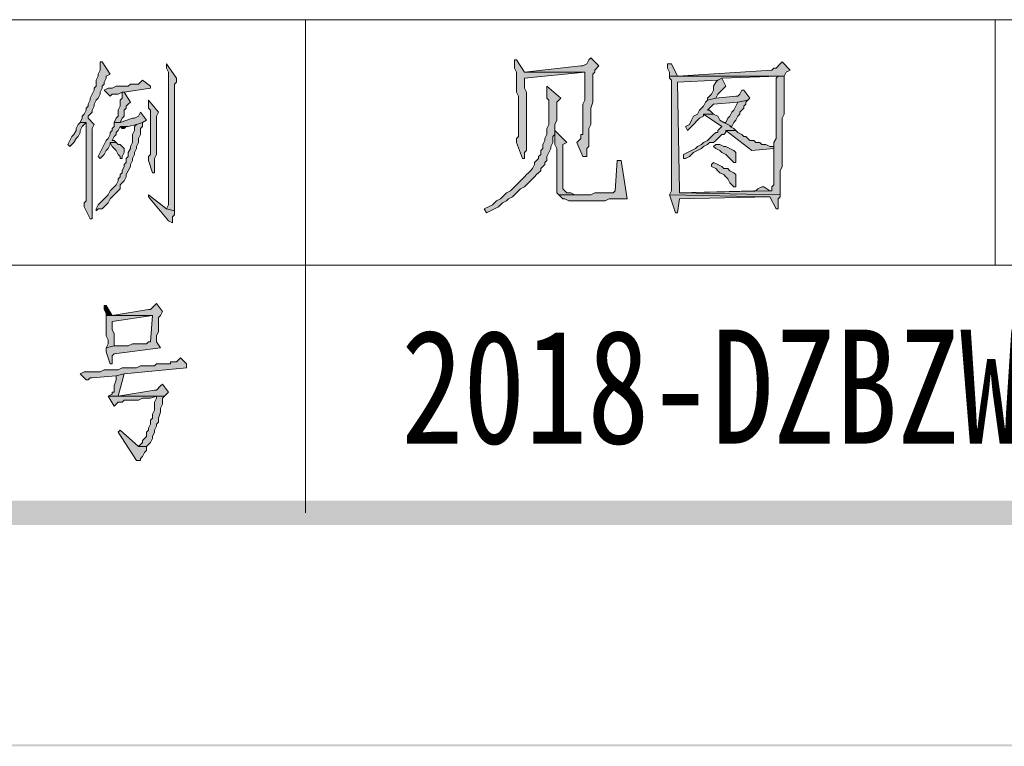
# Model space of a CAD drawing. Extents: x 566443 to 590371, y 3845226 to 3876576.
# Tile 87 of 221: x 586713 to 586734, y 3853850 to 3853865. Entities that reach past the tile are written whole.
import ezdxf

# ---------------------------------------------------------------- set-up
doc = ezdxf.new("R2010")
doc.units = 0
doc.layers.get('0').update_dxf_attribs({"linetype": 'CONTINUOUS', "lineweight": 13})
doc.layers.add('C00-00-00', color=7, linetype='CONTINUOUS')
doc.styles.add('图框', font='simfang.ttf', dxfattribs={"width": 0.8})

msp = doc.modelspace()

# ---------------------------------------------------------------- hatches: boundary and pattern name
at = {"layer": 'C00-00-00'}
h = msp.add_hatch(color=256, dxfattribs=at)
h.dxf.hatch_style = 2
h.paths.add_polyline_path([(586714.857, 3853863.986), (586714.857, 3853863.817), (586714.814, 3853863.732), (586714.814, 3853863.69), (586714.772, 3853863.605), (586714.772, 3853863.478), (586714.73, 3853863.436), (586714.73, 3853863.394), (586714.687, 3853863.309), (586714.645, 3853863.224), (586714.645, 3853863.182), (586714.603, 3853863.097), (586714.603, 3853863.055), (586714.56, 3853863.013), (586714.56, 3853862.97), (586714.518, 3853862.886), (586714.476, 3853862.843), (586714.476, 3853862.801), (586714.433, 3853862.716), (586714.56, 3853862.716), (586714.56, 3853862.674), (586714.56, 3853862.632), (586714.56, 3853862.547), (586714.56, 3853861.065), (586714.518, 3853861.023), (586714.518, 3853860.938), (586714.645, 3853860.684), (586714.687, 3853860.684), (586714.687, 3853860.769), (586714.687, 3853862.589), (586714.73, 3853862.674), (586714.603, 3853862.801), (586714.603, 3853862.843), (586714.645, 3853862.886), (586714.687, 3853862.928), (586714.687, 3853862.97), (586714.73, 3853863.055), (586714.73, 3853863.097), (586714.772, 3853863.182), (586714.814, 3853863.224), (586714.857, 3853863.309), (586714.857, 3853863.351), (586714.899, 3853863.436), (586714.899, 3853863.478), (586714.941, 3853863.521), (586714.941, 3853863.563), (586714.984, 3853863.648), (586714.984, 3853863.69), (586715.068, 3853863.732), (586714.899, 3853863.986)])
h = msp.add_hatch(color=256, dxfattribs=at)
h.dxf.hatch_style = 2
h.paths.add_polyline_path([(586723.62, 3853864.029), (586723.577, 3853864.029), (586723.577, 3853863.944), (586723.577, 3853863.859), (586723.62, 3853863.775), (586723.62, 3853863.351), (586723.662, 3853863.267), (586723.662, 3853862.42), (586723.62, 3853862.378), (586723.62, 3853862.293), (586723.747, 3853861.954), (586723.789, 3853861.954), (586723.789, 3853861.997), (586723.789, 3853862.081), (586723.831, 3853862.124), (586723.831, 3853863.351), (586723.789, 3853863.436), (586723.789, 3853863.648), (586725.059, 3853863.775), (586723.789, 3853863.775)])
h = msp.add_hatch(color=256, dxfattribs=at)
h.dxf.hatch_style = 2
h.paths.add_polyline_path([(586725.186, 3853864.071), (586725.144, 3853864.029), (586725.101, 3853863.944), (586725.017, 3853863.902), (586724.974, 3853863.902), (586723.789, 3853863.775), (586725.059, 3853863.775), (586725.059, 3853863.69), (586725.059, 3853863.182), (586725.017, 3853863.097), (586725.017, 3853862.462), (586724.974, 3853862.462), (586724.974, 3853862.42), (586724.974, 3853862.378), (586724.89, 3853862.293), (586725.017, 3853861.997), (586725.101, 3853861.997), (586725.101, 3853862.039), (586725.101, 3853862.166), (586725.144, 3853862.208), (586725.144, 3853862.589), (586725.186, 3853862.674), (586725.186, 3853863.013), (586725.228, 3853863.14), (586725.228, 3853863.732), (586725.271, 3853863.775), (586725.271, 3853863.817), (586725.355, 3853863.902)])
h = msp.add_hatch(color=256, dxfattribs=at)
h.dxf.hatch_style = 2
h.paths.add_polyline_path([(586729.208, 3853863.986), (586729.165, 3853863.944), (586729.081, 3853863.859), (586729.038, 3853863.859), (586728.996, 3853863.817), (586727.006, 3853863.69), (586729.25, 3853863.69), (586729.292, 3853863.775), (586729.377, 3853863.817)])
h = msp.add_hatch(color=256, dxfattribs=at)
h.dxf.hatch_style = 2
h.paths.add_polyline_path([(586716.254, 3853863.944), (586716.254, 3853863.859), (586716.296, 3853863.775), (586716.296, 3853860.981), (586716.254, 3853860.896), (586716.423, 3853860.854), (586716.423, 3853862.208), (586716.423, 3853862.293), (586716.423, 3853863.521), (586716.465, 3853863.563), (586716.465, 3853863.648)])
h = msp.add_hatch(color=256, dxfattribs=at)
h.dxf.hatch_style = 2
h.paths.add_polyline_path([(586726.879, 3853863.944), (586726.795, 3853863.944), (586726.795, 3853863.859), (586726.837, 3853863.775), (586726.837, 3853863.69), (586729.123, 3853863.69), (586729.081, 3853863.648), (586729.081, 3853862.378), (586729.038, 3853862.293), (586729.038, 3853861.827), (586729.038, 3853861.743), (586729.038, 3853861.404), (586728.996, 3853861.362), (586728.996, 3853861.277), (586728.954, 3853861.277), (586727.049, 3853861.235), (586729.165, 3853861.192), (586729.165, 3853861.7), (586729.208, 3853861.785), (586729.208, 3853862.801), (586729.25, 3853862.886), (586729.25, 3853863.69), (586727.006, 3853863.69)])
h = msp.add_hatch(color=256, dxfattribs=at)
h.dxf.hatch_style = 2
h.paths.add_polyline_path([(586715.746, 3853863.605), (586715.703, 3853863.563), (586715.661, 3853863.521), (586715.492, 3853863.521), (586715.449, 3853863.478), (586715.195, 3853863.478), (586715.111, 3853863.436), (586715.026, 3853863.436), (586714.941, 3853863.394), (586715.068, 3853863.267), (586715.111, 3853863.309), (586715.238, 3853863.309), (586715.322, 3853863.351), (586715.365, 3853863.351), (586715.915, 3853863.436), (586715.915, 3853863.478)])
h = msp.add_hatch(color=256, dxfattribs=at)
h.dxf.hatch_style = 2
h.paths.add_polyline_path([(586726.837, 3853863.69), (586726.837, 3853863.648), (586726.879, 3853863.605), (586726.879, 3853861.827), (586726.879, 3853861.743), (586726.879, 3853861.277), (586726.837, 3853861.192), (586728.954, 3853861.15), (586729.081, 3853860.896), (586729.123, 3853860.896), (586729.123, 3853860.938), (586729.123, 3853861.108), (586729.165, 3853861.15), (586729.165, 3853861.192), (586727.049, 3853861.235), (586727.049, 3853861.277), (586727.006, 3853863.563), (586727.853, 3853863.605), (586727.938, 3853863.648), (586729.123, 3853863.69)])
h = msp.add_hatch(color=256, dxfattribs=at)
h.dxf.hatch_style = 2
h.paths.add_polyline_path([(586727.938, 3853863.648), (586727.853, 3853863.605), (586727.811, 3853863.563), (586727.768, 3853863.478), (586727.768, 3853863.394), (586727.726, 3853863.309), (586727.684, 3853863.267), (586727.641, 3853863.224), (586727.641, 3853863.182), (586727.811, 3853863.224), (586727.853, 3853863.309), (586727.895, 3853863.351), (586727.938, 3853863.394), (586727.98, 3853863.436), (586728.022, 3853863.478)])
h = msp.add_hatch(color=256, dxfattribs=at)
h.dxf.hatch_style = 2
h.paths.add_polyline_path([(586724.255, 3853863.478), (586724.255, 3853863.224), (586724.297, 3853863.182), (586724.297, 3853862.674), (586724.255, 3853862.589), (586724.255, 3853862.462), (586724.212, 3853862.378), (586724.212, 3853862.335), (586724.17, 3853862.251), (586724.17, 3853862.166), (586724.128, 3853862.124), (586724.128, 3853862.039), (586724.085, 3853861.997), (586724.085, 3853861.954), (586724.043, 3853861.912), (586724.001, 3853861.87), (586724.001, 3853861.827), (586723.958, 3853861.743), (586723.916, 3853861.7), (586723.874, 3853861.658), (586723.831, 3853861.616), (586723.789, 3853861.573), (586723.747, 3853861.531), (586723.704, 3853861.489), (586723.662, 3853861.446), (586723.577, 3853861.362), (586723.535, 3853861.319), (586723.493, 3853861.277), (586723.408, 3853861.235), (586723.323, 3853861.15), (586723.281, 3853861.108), (586723.196, 3853861.065), (586723.112, 3853860.981), (586723.027, 3853860.938), (586722.942, 3853860.896), (586722.985, 3853860.811), (586723.069, 3853860.854), (586723.154, 3853860.896), (586723.239, 3853860.938), (586723.323, 3853861.023), (586723.408, 3853861.065), (586723.45, 3853861.108), (586723.535, 3853861.15), (586723.577, 3853861.192), (586723.662, 3853861.277), (586723.704, 3853861.319), (586723.789, 3853861.362), (586723.831, 3853861.404), (586723.874, 3853861.446), (586723.916, 3853861.489), (586723.958, 3853861.531), (586724.001, 3853861.573), (586724.043, 3853861.616), (586724.085, 3853861.658), (586724.128, 3853861.7), (586724.128, 3853861.743), (586724.17, 3853861.785), (586724.212, 3853861.827), (586724.212, 3853861.87), (586724.255, 3853861.912), (586724.255, 3853861.997), (586724.297, 3853862.081), (586724.339, 3853862.166), (586724.339, 3853862.208), (586724.382, 3853862.293), (586724.382, 3853862.42), (586724.424, 3853862.462), (586724.424, 3853862.674), (586724.466, 3853862.759), (586724.466, 3853863.14), (586724.509, 3853863.182), (586724.551, 3853863.224)])
h = msp.add_hatch(color=256, dxfattribs=at)
h.dxf.hatch_style = 2
h.paths.add_polyline_path([(586728.403, 3853863.394), (586728.361, 3853863.394), (586728.319, 3853863.309), (586728.276, 3853863.267), (586728.234, 3853863.267), (586727.811, 3853863.224), (586727.641, 3853863.182), (586727.599, 3853863.14), (586727.557, 3853863.055), (586727.514, 3853863.013), (586727.472, 3853862.97), (586727.43, 3853862.886), (586727.345, 3853862.843), (586727.303, 3853862.759), (586727.26, 3853862.674), (586727.176, 3853862.632), (586727.218, 3853862.547), (586727.303, 3853862.632), (586727.345, 3853862.674), (586727.43, 3853862.759), (586727.472, 3853862.801), (586727.557, 3853862.843), (586727.557, 3853862.886), (586727.768, 3853862.886), (586727.684, 3853862.97), (586727.641, 3853862.97), (586727.684, 3853863.013), (586727.726, 3853863.055), (586727.768, 3853863.097), (586728.276, 3853863.14), (586728.488, 3853863.182), (586728.53, 3853863.224)])
h = msp.add_hatch(color=256, dxfattribs=at)
h.dxf.hatch_style = 2
h.paths.add_polyline_path([(586715.365, 3853863.351), (586715.322, 3853863.351), (586715.322, 3853863.309), (586715.322, 3853863.224), (586715.28, 3853863.182), (586715.28, 3853863.055), (586715.238, 3853862.97), (586715.238, 3853862.843), (586715.195, 3853862.801), (586715.153, 3853862.716), (586715.28, 3853862.716), (586715.322, 3853862.801), (586715.365, 3853862.843), (586715.365, 3853862.97), (586715.407, 3853863.013), (586715.407, 3853863.055), (586715.449, 3853863.097), (586715.492, 3853863.14)])
h = msp.add_hatch(color=256, dxfattribs=at)
h.dxf.hatch_style = 2
h.paths.add_polyline_path([(586715.873, 3853863.182), (586715.873, 3853863.013), (586715.915, 3853862.97), (586715.915, 3853862.039), (586715.873, 3853861.997), (586715.873, 3853861.912), (586715.957, 3853861.658), (586716, 3853861.658), (586716, 3853861.743), (586716, 3853861.827), (586716, 3853861.954), (586716.042, 3853862.039), (586716.042, 3853862.843), (586716.084, 3853862.928)])
h = msp.add_hatch(color=256, dxfattribs=at)
h.dxf.hatch_style = 2
h.paths.add_polyline_path([(586728.488, 3853863.182), (586728.276, 3853863.14), (586728.234, 3853863.055), (586728.192, 3853862.97), (586728.149, 3853862.928), (586728.107, 3853862.843), (586728.065, 3853862.801), (586728.022, 3853862.716), (586727.98, 3853862.716), (586728.149, 3853862.632), (586728.192, 3853862.716), (586728.234, 3853862.759), (586728.276, 3853862.843), (586728.319, 3853862.886), (586728.319, 3853862.928), (586728.403, 3853863.013), (586728.403, 3853863.055), (586728.446, 3853863.097), (586728.446, 3853863.14)])
h = msp.add_hatch(color=256, dxfattribs=at)
h.dxf.hatch_style = 2
h.paths.add_polyline_path([(586715.703, 3853862.928), (586715.661, 3853862.843), (586715.576, 3853862.801), (586715.534, 3853862.801), (586715.28, 3853862.716), (586715.153, 3853862.716), (586715.153, 3853862.674), (586715.153, 3853862.632), (586715.111, 3853862.589), (586715.111, 3853862.547), (586715.068, 3853862.505), (586715.068, 3853862.462), (586715.026, 3853862.378), (586714.984, 3853862.335), (586714.941, 3853862.251), (586714.899, 3853862.166), (586714.857, 3853862.081), (586714.814, 3853861.997), (586714.857, 3853861.954), (586714.899, 3853861.997), (586714.941, 3853862.039), (586714.984, 3853862.124), (586715.026, 3853862.166), (586715.068, 3853862.251), (586715.068, 3853862.293), (586715.195, 3853862.293), (586715.153, 3853862.335), (586715.111, 3853862.335), (586715.153, 3853862.42), (586715.195, 3853862.462), (586715.195, 3853862.505), (586715.238, 3853862.547), (586715.28, 3853862.632), (586715.449, 3853862.632), (586715.619, 3853862.674), (586715.746, 3853862.716), (586715.83, 3853862.759)])
h = msp.add_hatch(color=256, dxfattribs=at)
h.dxf.hatch_style = 2
h.paths.add_polyline_path([(586727.768, 3853862.886), (586727.557, 3853862.886), (586727.938, 3853862.632), (586727.895, 3853862.589), (586727.853, 3853862.547), (586727.853, 3853862.505), (586727.811, 3853862.505), (586727.768, 3853862.462), (586727.726, 3853862.42), (586727.684, 3853862.378), (586727.641, 3853862.335), (586727.557, 3853862.293), (586727.514, 3853862.251), (586727.43, 3853862.208), (586727.387, 3853862.166), (586727.303, 3853862.124), (586727.218, 3853862.081), (586727.133, 3853862.039), (586727.133, 3853861.954), (586727.176, 3853861.954), (586727.26, 3853861.997), (586727.345, 3853862.081), (586727.43, 3853862.124), (586727.514, 3853862.166), (586727.557, 3853862.208), (586727.641, 3853862.251), (586727.684, 3853862.293), (586727.768, 3853862.293), (586727.811, 3853862.335), (586727.853, 3853862.378), (586727.895, 3853862.42), (586727.938, 3853862.462), (586727.98, 3853862.462), (586728.022, 3853862.505), (586728.022, 3853862.547), (586728.234, 3853862.547), (586728.192, 3853862.589), (586728.107, 3853862.632), (586728.149, 3853862.632), (586727.98, 3853862.716), (586727.895, 3853862.759), (586727.853, 3853862.843)])
h = msp.add_hatch(color=256, dxfattribs=at)
h.dxf.hatch_style = 2
h.paths.add_polyline_path([(586714.433, 3853862.716), (586714.391, 3853862.674), (586714.349, 3853862.589), (586714.349, 3853862.547), (586714.306, 3853862.462), (586714.264, 3853862.42), (586714.222, 3853862.335), (586714.179, 3853862.251), (586714.222, 3853862.208), (586714.264, 3853862.251), (586714.306, 3853862.293), (586714.349, 3853862.378), (586714.391, 3853862.42), (586714.433, 3853862.505), (586714.433, 3853862.547), (586714.476, 3853862.632), (586714.518, 3853862.674), (586714.56, 3853862.716)])
h = msp.add_hatch(color=256, dxfattribs=at)
h.dxf.hatch_style = 2
h.paths.add_polyline_path([(586715.746, 3853862.716), (586715.619, 3853862.674), (586715.576, 3853862.632), (586715.576, 3853862.547), (586715.534, 3853862.462), (586715.534, 3853862.293), (586715.492, 3853862.208), (586715.492, 3853862.166), (586715.449, 3853862.081), (586715.449, 3853861.997), (586715.407, 3853861.954), (586715.407, 3853861.87), (586715.365, 3853861.827), (586715.365, 3853861.785), (586715.322, 3853861.7), (586715.322, 3853861.658), (586715.28, 3853861.616), (586715.28, 3853861.573), (586715.238, 3853861.531), (586715.238, 3853861.489), (586715.195, 3853861.404), (586715.153, 3853861.362), (586715.111, 3853861.319), (586715.068, 3853861.277), (586715.026, 3853861.192), (586714.984, 3853861.15), (586714.941, 3853861.108), (586714.899, 3853861.065), (586714.857, 3853861.023), (586714.814, 3853860.981), (586714.772, 3853860.896), (586714.772, 3853860.854), (586714.814, 3853860.896), (586714.899, 3853860.896), (586714.941, 3853860.938), (586714.984, 3853860.981), (586715.026, 3853861.023), (586715.068, 3853861.108), (586715.111, 3853861.15), (586715.153, 3853861.192), (586715.195, 3853861.235), (586715.238, 3853861.277), (586715.28, 3853861.319), (586715.28, 3853861.404), (586715.322, 3853861.446), (586715.365, 3853861.489), (586715.407, 3853861.573), (586715.407, 3853861.616), (586715.449, 3853861.7), (586715.492, 3853861.785), (586715.492, 3853861.827), (586715.534, 3853861.912), (586715.534, 3853861.954), (586715.576, 3853862.039), (586715.576, 3853862.081), (586715.619, 3853862.166), (586715.619, 3853862.208), (586715.661, 3853862.293), (586715.661, 3853862.378), (586715.703, 3853862.462), (586715.703, 3853862.589), (586715.746, 3853862.632)])
h = msp.add_hatch(color=256, dxfattribs=at)
h.dxf.hatch_style = 2
h.paths.add_polyline_path([(586715.449, 3853862.632), (586715.28, 3853862.632), (586715.322, 3853862.589), (586715.365, 3853862.589), (586715.407, 3853862.632)])
h = msp.add_hatch(color=256, dxfattribs=at)
h.dxf.hatch_style = 2
h.paths.add_polyline_path([(586724.424, 3853862.547), (586724.424, 3853862.251), (586724.466, 3853862.166), (586724.466, 3853861.235), (586724.509, 3853861.192), (586724.847, 3853861.192), (586724.763, 3853861.235), (586724.678, 3853861.235), (586724.636, 3853861.277), (586724.593, 3853861.319), (586724.593, 3853862.039), (586724.593, 3853862.081), (586724.593, 3853862.251), (586724.678, 3853862.293)])
h = msp.add_hatch(color=256, dxfattribs=at)
h.dxf.hatch_style = 2
h.paths.add_polyline_path([(586728.234, 3853862.547), (586728.022, 3853862.547), (586728.573, 3853862.124), (586729.038, 3853862.166), (586729.038, 3853862.208), (586728.954, 3853862.208), (586728.869, 3853862.251), (586728.784, 3853862.251), (586728.742, 3853862.293), (586728.657, 3853862.293), (586728.615, 3853862.335), (586728.53, 3853862.335), (586728.488, 3853862.378), (586728.446, 3853862.42), (586728.403, 3853862.42), (586728.361, 3853862.462), (586728.276, 3853862.505)])
h = msp.add_hatch(color=256, dxfattribs=at)
h.dxf.hatch_style = 2
h.paths.add_polyline_path([(586715.195, 3853862.293), (586715.068, 3853862.293), (586715.111, 3853862.208), (586715.153, 3853862.166), (586715.195, 3853862.124), (586715.238, 3853862.039), (586715.28, 3853861.997), (586715.28, 3853861.954), (586715.322, 3853861.954), (586715.322, 3853861.997), (586715.365, 3853862.081), (586715.365, 3853862.166), (586715.322, 3853862.208), (586715.28, 3853862.251), (586715.238, 3853862.251)])
h = msp.add_hatch(color=256, dxfattribs=at)
h.dxf.hatch_style = 2
h.paths.add_polyline_path([(586727.811, 3853862.251), (586727.768, 3853862.208), (586727.811, 3853862.166), (586727.895, 3853862.124), (586727.938, 3853862.081), (586728.022, 3853862.039), (586728.065, 3853861.997), (586728.107, 3853861.954), (586728.149, 3853861.912), (586728.192, 3853861.87), (586728.234, 3853861.87), (586728.234, 3853861.912), (586728.234, 3853862.081), (586728.192, 3853862.124), (586728.107, 3853862.166), (586728.022, 3853862.208), (586727.98, 3853862.208), (586727.895, 3853862.251)])
h = msp.add_hatch(color=256, dxfattribs=at)
h.dxf.hatch_style = 2
h.paths.add_polyline_path([(586725.821, 3853861.912), (586725.736, 3853861.912), (586725.694, 3853861.277), (586725.652, 3853861.235), (586725.271, 3853861.235), (586725.186, 3853861.192), (586724.509, 3853861.192), (586724.551, 3853861.15), (586724.593, 3853861.108), (586724.636, 3853861.108), (586724.72, 3853861.065), (586725.482, 3853861.065), (586725.567, 3853861.108), (586725.694, 3853861.108), (586725.779, 3853861.108), (586725.948, 3853861.108)])
h = msp.add_hatch(color=256, dxfattribs=at)
h.dxf.hatch_style = 2
h.paths.add_polyline_path([(586727.768, 3853861.87), (586727.726, 3853861.827), (586727.726, 3853861.785), (586727.811, 3853861.743), (586727.853, 3853861.7), (586727.895, 3853861.658), (586727.98, 3853861.616), (586728.022, 3853861.573), (586728.065, 3853861.531), (586728.107, 3853861.446), (586728.149, 3853861.404), (586728.192, 3853861.362), (586728.234, 3853861.362), (586728.234, 3853861.446), (586728.234, 3853861.616), (586728.192, 3853861.658), (586728.107, 3853861.7), (586728.065, 3853861.743), (586727.98, 3853861.743), (586727.938, 3853861.785), (586727.853, 3853861.827)])
h = msp.add_hatch(color=256, dxfattribs=at)
h.dxf.hatch_style = 2
h.paths.add_polyline_path([(586728.827, 3853861.362), (586728.784, 3853861.362), (586728.7, 3853861.319), (586728.657, 3853861.277), (586728.615, 3853861.277), (586727.049, 3853861.235), (586728.954, 3853861.277)])
h = msp.add_hatch(color=256, dxfattribs=at)
h.dxf.hatch_style = 2
h.paths.add_polyline_path([(586715.873, 3853861.192), (586715.873, 3853861.15), (586716.296, 3853860.642), (586716.381, 3853860.6), (586716.381, 3853860.727), (586716.423, 3853860.769), (586716.423, 3853860.854), (586716.254, 3853860.896)])
h = msp.add_hatch(color=256, dxfattribs=at)
h.dxf.hatch_style = 2
h.paths.add_polyline_path([(586726.837, 3853861.192), (586726.964, 3853860.811), (586727.006, 3853860.811), (586727.049, 3853861.108), (586728.954, 3853861.15)])
h = msp.add_hatch(color=256, dxfattribs=at)
h.dxf.hatch_style = 2
h.paths.add_polyline_path([(586714.984, 3853858.864), (586714.941, 3853858.864), (586714.941, 3853858.779), (586714.984, 3853858.695), (586714.984, 3853858.652), (586715.111, 3853858.652)])
h = msp.add_hatch(color=256, dxfattribs=at)
h.dxf.hatch_style = 2
h.paths.add_polyline_path([(586716.042, 3853858.906), (586716, 3853858.864), (586715.957, 3853858.822), (586715.915, 3853858.779), (586715.873, 3853858.779), (586715.111, 3853858.652), (586714.984, 3853858.652), (586715.957, 3853858.652), (586715.915, 3853858.102), (586715.873, 3853858.102), (586715.83, 3853858.06), (586715.534, 3853858.06), (586715.449, 3853858.017), (586715.153, 3853858.017), (586714.984, 3853857.975), (586714.984, 3853857.89), (586715.068, 3853857.636), (586715.111, 3853857.636), (586715.111, 3853857.679), (586715.111, 3853857.806), (586715.153, 3853857.848), (586716.127, 3853857.975), (586716.042, 3853858.102), (586716.042, 3853858.229), (586716.084, 3853858.314), (586716.084, 3853858.61), (586716.127, 3853858.652), (586716.169, 3853858.737)])
h = msp.add_hatch(color=256, dxfattribs=at)
h.dxf.hatch_style = 2
h.paths.add_polyline_path([(586714.984, 3853858.652), (586714.984, 3853858.229), (586715.026, 3853858.144), (586715.026, 3853858.06), (586714.984, 3853857.975), (586715.153, 3853858.017), (586715.153, 3853858.271), (586715.111, 3853858.356), (586715.111, 3853858.525), (586715.957, 3853858.652)])
h = msp.add_hatch(color=256, dxfattribs=at)
h.dxf.hatch_style = 2
h.paths.add_polyline_path([(586716.55, 3853857.763), (586716.465, 3853857.679), (586716.338, 3853857.679), (586716.338, 3853857.636), (586716.042, 3853857.636), (586716, 3853857.594), (586715.703, 3853857.594), (586715.619, 3853857.552), (586715.534, 3853857.552), (586715.322, 3853857.552), (586715.238, 3853857.509), (586714.941, 3853857.509), (586714.857, 3853857.467), (586714.518, 3853857.467), (586714.433, 3853857.425), (586714.56, 3853857.298), (586714.603, 3853857.298), (586714.645, 3853857.34), (586714.687, 3853857.34), (586715.195, 3853857.382), (586715.365, 3853857.425), (586716.677, 3853857.552), (586716.677, 3853857.636)])
h = msp.add_hatch(color=256, dxfattribs=at)
h.dxf.hatch_style = 2
h.paths.add_polyline_path([(586715.365, 3853857.425), (586715.195, 3853857.382), (586715.195, 3853857.298), (586715.153, 3853857.171), (586715.153, 3853857.044), (586715.111, 3853857.044), (586715.111, 3853857.001), (586715.026, 3853856.959), (586716.042, 3853856.959), (586716.042, 3853856.917), (586716, 3853856.832), (586716, 3853856.663), (586715.957, 3853856.578), (586715.957, 3853856.493), (586715.915, 3853856.451), (586715.915, 3853856.366), (586715.873, 3853856.282), (586715.873, 3853856.239), (586715.83, 3853856.197), (586715.83, 3853856.112), (586715.788, 3853856.07), (586715.746, 3853856.028), (586715.746, 3853855.985), (586715.703, 3853855.943), (586715.661, 3853855.901), (586715.83, 3853855.901), (586715.873, 3853855.943), (586715.915, 3853855.985), (586715.957, 3853856.07), (586715.957, 3853856.112), (586716, 3853856.197), (586716, 3853856.239), (586716.042, 3853856.324), (586716.042, 3853856.366), (586716.084, 3853856.409), (586716.084, 3853856.493), (586716.127, 3853856.62), (586716.127, 3853856.705), (586716.169, 3853856.79), (586716.169, 3853856.917), (586716.211, 3853856.959), (586715.238, 3853856.959)])
h = msp.add_hatch(color=256, dxfattribs=at)
h.dxf.hatch_style = 2
h.paths.add_polyline_path([(586716.169, 3853857.213), (586716.127, 3853857.171), (586716.042, 3853857.086), (586716, 3853857.086), (586715.238, 3853856.959), (586716.211, 3853856.959), (586716.296, 3853857.044)])
h = msp.add_hatch(color=256, dxfattribs=at)
h.dxf.hatch_style = 2
h.paths.add_polyline_path([(586715.026, 3853856.959), (586715.153, 3853856.747), (586715.195, 3853856.79), (586715.238, 3853856.832), (586715.322, 3853856.832), (586715.365, 3853856.874), (586715.661, 3853856.874), (586715.746, 3853856.917), (586715.915, 3853856.917), (586716.042, 3853856.959)])
h = msp.add_hatch(color=256, dxfattribs=at)
h.dxf.hatch_style = 2
h.paths.add_polyline_path([(586715.28, 3853856.239), (586715.238, 3853856.197), (586715.619, 3853855.604), (586715.703, 3853855.604), (586715.703, 3853855.647), (586715.746, 3853855.689), (586715.788, 3853855.774), (586715.83, 3853855.816), (586715.83, 3853855.901), (586715.661, 3853855.901)])
h = msp.add_hatch(color=256, dxfattribs=at)
h.dxf.hatch_style = 2
h.paths.add_polyline_path([(586759.899, 3853854.25), (586759.391, 3853854.758), (586378.815, 3853854.25)])
h = msp.add_hatch(color=256, dxfattribs=at)
h.dxf.hatch_style = 2
h.paths.add_polyline_path([(586759.391, 3853854.758), (586378.815, 3853854.25), (586379.323, 3853854.758)])
h = msp.add_hatch(color=256, dxfattribs=at)
h.dxf.hatch_style = 2
h.paths.add_polyline_path([(586759.899, 3853854.25), (586759.391, 3853854.758), (586378.815, 3853854.25)])
h = msp.add_hatch(color=256, dxfattribs=at)
h.dxf.hatch_style = 2
h.paths.add_polyline_path([(586759.391, 3853854.758), (586378.815, 3853854.25), (586379.323, 3853854.758)])
h = msp.add_hatch(color=256, dxfattribs=at)
h.dxf.hatch_style = 2
h.paths.add_polyline_path([(586764.556, 3853849.593), (586764.514, 3853849.635), (586364.252, 3853849.593)])
h = msp.add_hatch(color=256, dxfattribs=at)
h.dxf.hatch_style = 2
h.paths.add_polyline_path([(586764.514, 3853849.635), (586364.252, 3853849.593), (586364.294, 3853849.635)])
h = msp.add_hatch(color=256, dxfattribs=at)
h.dxf.hatch_style = 2
h.paths.add_polyline_path([(586764.556, 3853849.593), (586764.514, 3853849.635), (586364.252, 3853849.593)])
h = msp.add_hatch(color=256, dxfattribs=at)
h.dxf.hatch_style = 2
h.paths.add_polyline_path([(586764.514, 3853849.635), (586364.252, 3853849.593), (586364.294, 3853849.635)])
h = msp.add_hatch(color=256, dxfattribs=at)
h.dxf.hatch_style = 2
h.paths.add_polyline_path([(586764.556, 3853849.593), (586764.514, 3853849.635), (586364.252, 3853849.593)])
h = msp.add_hatch(color=256, dxfattribs=at)
h.dxf.hatch_style = 2
h.paths.add_polyline_path([(586764.514, 3853849.635), (586364.252, 3853849.593), (586364.294, 3853849.635)])

# ---------------------------------------------------------------- linework, layer by layer
at = {"layer": 'C00-00-00', "lineweight": 0}
for points in [[(586714.857, 3853863.986), (586714.857, 3853863.817), (586714.814, 3853863.732), (586714.814, 3853863.69), (586714.772, 3853863.605), (586714.772, 3853863.478), (586714.73, 3853863.436), (586714.73, 3853863.394), (586714.687, 3853863.309), (586714.645, 3853863.224), (586714.645, 3853863.182), (586714.603, 3853863.097), (586714.603, 3853863.055), (586714.56, 3853863.013), (586714.56, 3853862.97), (586714.518, 3853862.886), (586714.476, 3853862.843), (586714.476, 3853862.801), (586714.433, 3853862.716), (586714.56, 3853862.716), (586714.56, 3853862.674), (586714.56, 3853862.632), (586714.56, 3853862.547), (586714.56, 3853861.065), (586714.518, 3853861.023), (586714.518, 3853860.938), (586714.645, 3853860.684), (586714.687, 3853860.684), (586714.687, 3853860.769), (586714.687, 3853862.589), (586714.73, 3853862.674), (586714.603, 3853862.801), (586714.603, 3853862.843), (586714.645, 3853862.886), (586714.687, 3853862.928), (586714.687, 3853862.97), (586714.73, 3853863.055), (586714.73, 3853863.097), (586714.772, 3853863.182), (586714.814, 3853863.224), (586714.857, 3853863.309), (586714.857, 3853863.351), (586714.899, 3853863.436), (586714.899, 3853863.478), (586714.941, 3853863.521), (586714.941, 3853863.563), (586714.984, 3853863.648), (586714.984, 3853863.69), (586715.068, 3853863.732), (586714.899, 3853863.986)], [(586723.62, 3853864.029), (586723.577, 3853864.029), (586723.577, 3853863.944), (586723.577, 3853863.859), (586723.62, 3853863.775), (586723.62, 3853863.351), (586723.662, 3853863.267), (586723.662, 3853862.42), (586723.62, 3853862.378), (586723.62, 3853862.293), (586723.747, 3853861.954), (586723.789, 3853861.954), (586723.789, 3853861.997), (586723.789, 3853862.081), (586723.831, 3853862.124), (586723.831, 3853863.351), (586723.789, 3853863.436), (586723.789, 3853863.648), (586725.059, 3853863.775), (586723.789, 3853863.775)], [(586725.186, 3853864.071), (586725.144, 3853864.029), (586725.101, 3853863.944), (586725.017, 3853863.902), (586724.974, 3853863.902), (586723.789, 3853863.775), (586725.059, 3853863.775), (586725.059, 3853863.69), (586725.059, 3853863.182), (586725.017, 3853863.097), (586725.017, 3853862.462), (586724.974, 3853862.462), (586724.974, 3853862.42), (586724.974, 3853862.378), (586724.89, 3853862.293), (586725.017, 3853861.997), (586725.101, 3853861.997), (586725.101, 3853862.039), (586725.101, 3853862.166), (586725.144, 3853862.208), (586725.144, 3853862.589), (586725.186, 3853862.674), (586725.186, 3853863.013), (586725.228, 3853863.14), (586725.228, 3853863.732), (586725.271, 3853863.775), (586725.271, 3853863.817), (586725.355, 3853863.902)], [(586729.208, 3853863.986), (586729.165, 3853863.944), (586729.081, 3853863.859), (586729.038, 3853863.859), (586728.996, 3853863.817), (586727.006, 3853863.69), (586729.25, 3853863.69), (586729.292, 3853863.775), (586729.377, 3853863.817)], [(586716.254, 3853863.944), (586716.254, 3853863.859), (586716.296, 3853863.775), (586716.296, 3853860.981), (586716.254, 3853860.896), (586716.423, 3853860.854), (586716.423, 3853862.208), (586716.423, 3853862.293), (586716.423, 3853863.521), (586716.465, 3853863.563), (586716.465, 3853863.648)], [(586726.879, 3853863.944), (586726.795, 3853863.944), (586726.795, 3853863.859), (586726.837, 3853863.775), (586726.837, 3853863.69), (586729.123, 3853863.69), (586729.081, 3853863.648), (586729.081, 3853862.378), (586729.038, 3853862.293), (586729.038, 3853861.827), (586729.038, 3853861.743), (586729.038, 3853861.404), (586728.996, 3853861.362), (586728.996, 3853861.277), (586728.954, 3853861.277), (586727.049, 3853861.235), (586729.165, 3853861.192), (586729.165, 3853861.7), (586729.208, 3853861.785), (586729.208, 3853862.801), (586729.25, 3853862.886), (586729.25, 3853863.69), (586727.006, 3853863.69)], [(586715.746, 3853863.605), (586715.703, 3853863.563), (586715.661, 3853863.521), (586715.492, 3853863.521), (586715.449, 3853863.478), (586715.195, 3853863.478), (586715.111, 3853863.436), (586715.026, 3853863.436), (586714.941, 3853863.394), (586715.068, 3853863.267), (586715.111, 3853863.309), (586715.238, 3853863.309), (586715.322, 3853863.351), (586715.365, 3853863.351), (586715.915, 3853863.436), (586715.915, 3853863.478)], [(586726.837, 3853863.69), (586726.837, 3853863.648), (586726.879, 3853863.605), (586726.879, 3853861.827), (586726.879, 3853861.743), (586726.879, 3853861.277), (586726.837, 3853861.192), (586728.954, 3853861.15), (586729.081, 3853860.896), (586729.123, 3853860.896), (586729.123, 3853860.938), (586729.123, 3853861.108), (586729.165, 3853861.15), (586729.165, 3853861.192), (586727.049, 3853861.235), (586727.049, 3853861.277), (586727.006, 3853863.563), (586727.853, 3853863.605), (586727.938, 3853863.648), (586729.123, 3853863.69)], [(586727.938, 3853863.648), (586727.853, 3853863.605), (586727.811, 3853863.563), (586727.768, 3853863.478), (586727.768, 3853863.394), (586727.726, 3853863.309), (586727.684, 3853863.267), (586727.641, 3853863.224), (586727.641, 3853863.182), (586727.811, 3853863.224), (586727.853, 3853863.309), (586727.895, 3853863.351), (586727.938, 3853863.394), (586727.98, 3853863.436), (586728.022, 3853863.478)], [(586724.255, 3853863.478), (586724.255, 3853863.224), (586724.297, 3853863.182), (586724.297, 3853862.674), (586724.255, 3853862.589), (586724.255, 3853862.462), (586724.212, 3853862.378), (586724.212, 3853862.335), (586724.17, 3853862.251), (586724.17, 3853862.166), (586724.128, 3853862.124), (586724.128, 3853862.039), (586724.085, 3853861.997), (586724.085, 3853861.954), (586724.043, 3853861.912), (586724.001, 3853861.87), (586724.001, 3853861.827), (586723.958, 3853861.743), (586723.916, 3853861.7), (586723.874, 3853861.658), (586723.831, 3853861.616), (586723.789, 3853861.573), (586723.747, 3853861.531), (586723.704, 3853861.489), (586723.662, 3853861.446), (586723.577, 3853861.362), (586723.535, 3853861.319), (586723.493, 3853861.277), (586723.408, 3853861.235), (586723.323, 3853861.15), (586723.281, 3853861.108), (586723.196, 3853861.065), (586723.112, 3853860.981), (586723.027, 3853860.938), (586722.942, 3853860.896), (586722.985, 3853860.811), (586723.069, 3853860.854), (586723.154, 3853860.896), (586723.239, 3853860.938), (586723.323, 3853861.023), (586723.408, 3853861.065), (586723.45, 3853861.108), (586723.535, 3853861.15), (586723.577, 3853861.192), (586723.662, 3853861.277), (586723.704, 3853861.319), (586723.789, 3853861.362), (586723.831, 3853861.404), (586723.874, 3853861.446), (586723.916, 3853861.489), (586723.958, 3853861.531), (586724.001, 3853861.573), (586724.043, 3853861.616), (586724.085, 3853861.658), (586724.128, 3853861.7), (586724.128, 3853861.743), (586724.17, 3853861.785), (586724.212, 3853861.827), (586724.212, 3853861.87), (586724.255, 3853861.912), (586724.255, 3853861.997), (586724.297, 3853862.081), (586724.339, 3853862.166), (586724.339, 3853862.208), (586724.382, 3853862.293), (586724.382, 3853862.42), (586724.424, 3853862.462), (586724.424, 3853862.674), (586724.466, 3853862.759), (586724.466, 3853863.14), (586724.509, 3853863.182), (586724.551, 3853863.224)], [(586728.403, 3853863.394), (586728.361, 3853863.394), (586728.319, 3853863.309), (586728.276, 3853863.267), (586728.234, 3853863.267), (586727.811, 3853863.224), (586727.641, 3853863.182), (586727.599, 3853863.14), (586727.557, 3853863.055), (586727.514, 3853863.013), (586727.472, 3853862.97), (586727.43, 3853862.886), (586727.345, 3853862.843), (586727.303, 3853862.759), (586727.26, 3853862.674), (586727.176, 3853862.632), (586727.218, 3853862.547), (586727.303, 3853862.632), (586727.345, 3853862.674), (586727.43, 3853862.759), (586727.472, 3853862.801), (586727.557, 3853862.843), (586727.557, 3853862.886), (586727.768, 3853862.886), (586727.684, 3853862.97), (586727.641, 3853862.97), (586727.684, 3853863.013), (586727.726, 3853863.055), (586727.768, 3853863.097), (586728.276, 3853863.14), (586728.488, 3853863.182), (586728.53, 3853863.224)], [(586715.365, 3853863.351), (586715.322, 3853863.351), (586715.322, 3853863.309), (586715.322, 3853863.224), (586715.28, 3853863.182), (586715.28, 3853863.055), (586715.238, 3853862.97), (586715.238, 3853862.843), (586715.195, 3853862.801), (586715.153, 3853862.716), (586715.28, 3853862.716), (586715.322, 3853862.801), (586715.365, 3853862.843), (586715.365, 3853862.97), (586715.407, 3853863.013), (586715.407, 3853863.055), (586715.449, 3853863.097), (586715.492, 3853863.14)], [(586715.873, 3853863.182), (586715.873, 3853863.013), (586715.915, 3853862.97), (586715.915, 3853862.039), (586715.873, 3853861.997), (586715.873, 3853861.912), (586715.957, 3853861.658), (586716, 3853861.658), (586716, 3853861.743), (586716, 3853861.827), (586716, 3853861.954), (586716.042, 3853862.039), (586716.042, 3853862.843), (586716.084, 3853862.928)], [(586728.488, 3853863.182), (586728.276, 3853863.14), (586728.234, 3853863.055), (586728.192, 3853862.97), (586728.149, 3853862.928), (586728.107, 3853862.843), (586728.065, 3853862.801), (586728.022, 3853862.716), (586727.98, 3853862.716), (586728.149, 3853862.632), (586728.192, 3853862.716), (586728.234, 3853862.759), (586728.276, 3853862.843), (586728.319, 3853862.886), (586728.319, 3853862.928), (586728.403, 3853863.013), (586728.403, 3853863.055), (586728.446, 3853863.097), (586728.446, 3853863.14)], [(586715.703, 3853862.928), (586715.661, 3853862.843), (586715.576, 3853862.801), (586715.534, 3853862.801), (586715.28, 3853862.716), (586715.153, 3853862.716), (586715.153, 3853862.674), (586715.153, 3853862.632), (586715.111, 3853862.589), (586715.111, 3853862.547), (586715.068, 3853862.505), (586715.068, 3853862.462), (586715.026, 3853862.378), (586714.984, 3853862.335), (586714.941, 3853862.251), (586714.899, 3853862.166), (586714.857, 3853862.081), (586714.814, 3853861.997), (586714.857, 3853861.954), (586714.899, 3853861.997), (586714.941, 3853862.039), (586714.984, 3853862.124), (586715.026, 3853862.166), (586715.068, 3853862.251), (586715.068, 3853862.293), (586715.195, 3853862.293), (586715.153, 3853862.335), (586715.111, 3853862.335), (586715.153, 3853862.42), (586715.195, 3853862.462), (586715.195, 3853862.505), (586715.238, 3853862.547), (586715.28, 3853862.632), (586715.449, 3853862.632), (586715.619, 3853862.674), (586715.746, 3853862.716), (586715.83, 3853862.759)], [(586727.768, 3853862.886), (586727.557, 3853862.886), (586727.938, 3853862.632), (586727.895, 3853862.589), (586727.853, 3853862.547), (586727.853, 3853862.505), (586727.811, 3853862.505), (586727.768, 3853862.462), (586727.726, 3853862.42), (586727.684, 3853862.378), (586727.641, 3853862.335), (586727.557, 3853862.293), (586727.514, 3853862.251), (586727.43, 3853862.208), (586727.387, 3853862.166), (586727.303, 3853862.124), (586727.218, 3853862.081), (586727.133, 3853862.039), (586727.133, 3853861.954), (586727.176, 3853861.954), (586727.26, 3853861.997), (586727.345, 3853862.081), (586727.43, 3853862.124), (586727.514, 3853862.166), (586727.557, 3853862.208), (586727.641, 3853862.251), (586727.684, 3853862.293), (586727.768, 3853862.293), (586727.811, 3853862.335), (586727.853, 3853862.378), (586727.895, 3853862.42), (586727.938, 3853862.462), (586727.98, 3853862.462), (586728.022, 3853862.505), (586728.022, 3853862.547), (586728.234, 3853862.547), (586728.192, 3853862.589), (586728.107, 3853862.632), (586728.149, 3853862.632), (586727.98, 3853862.716), (586727.895, 3853862.759), (586727.853, 3853862.843)], [(586714.433, 3853862.716), (586714.391, 3853862.674), (586714.349, 3853862.589), (586714.349, 3853862.547), (586714.306, 3853862.462), (586714.264, 3853862.42), (586714.222, 3853862.335), (586714.179, 3853862.251), (586714.222, 3853862.208), (586714.264, 3853862.251), (586714.306, 3853862.293), (586714.349, 3853862.378), (586714.391, 3853862.42), (586714.433, 3853862.505), (586714.433, 3853862.547), (586714.476, 3853862.632), (586714.518, 3853862.674), (586714.56, 3853862.716)], [(586715.746, 3853862.716), (586715.619, 3853862.674), (586715.576, 3853862.632), (586715.576, 3853862.547), (586715.534, 3853862.462), (586715.534, 3853862.293), (586715.492, 3853862.208), (586715.492, 3853862.166), (586715.449, 3853862.081), (586715.449, 3853861.997), (586715.407, 3853861.954), (586715.407, 3853861.87), (586715.365, 3853861.827), (586715.365, 3853861.785), (586715.322, 3853861.7), (586715.322, 3853861.658), (586715.28, 3853861.616), (586715.28, 3853861.573), (586715.238, 3853861.531), (586715.238, 3853861.489), (586715.195, 3853861.404), (586715.153, 3853861.362), (586715.111, 3853861.319), (586715.068, 3853861.277), (586715.026, 3853861.192), (586714.984, 3853861.15), (586714.941, 3853861.108), (586714.899, 3853861.065), (586714.857, 3853861.023), (586714.814, 3853860.981), (586714.772, 3853860.896), (586714.772, 3853860.854), (586714.814, 3853860.896), (586714.899, 3853860.896), (586714.941, 3853860.938), (586714.984, 3853860.981), (586715.026, 3853861.023), (586715.068, 3853861.108), (586715.111, 3853861.15), (586715.153, 3853861.192), (586715.195, 3853861.235), (586715.238, 3853861.277), (586715.28, 3853861.319), (586715.28, 3853861.404), (586715.322, 3853861.446), (586715.365, 3853861.489), (586715.407, 3853861.573), (586715.407, 3853861.616), (586715.449, 3853861.7), (586715.492, 3853861.785), (586715.492, 3853861.827), (586715.534, 3853861.912), (586715.534, 3853861.954), (586715.576, 3853862.039), (586715.576, 3853862.081), (586715.619, 3853862.166), (586715.619, 3853862.208), (586715.661, 3853862.293), (586715.661, 3853862.378), (586715.703, 3853862.462), (586715.703, 3853862.589), (586715.746, 3853862.632)], [(586715.449, 3853862.632), (586715.28, 3853862.632), (586715.322, 3853862.589), (586715.365, 3853862.589), (586715.407, 3853862.632)], [(586724.424, 3853862.547), (586724.424, 3853862.251), (586724.466, 3853862.166), (586724.466, 3853861.235), (586724.509, 3853861.192), (586724.847, 3853861.192), (586724.763, 3853861.235), (586724.678, 3853861.235), (586724.636, 3853861.277), (586724.593, 3853861.319), (586724.593, 3853862.039), (586724.593, 3853862.081), (586724.593, 3853862.251), (586724.678, 3853862.293)], [(586728.234, 3853862.547), (586728.022, 3853862.547), (586728.573, 3853862.124), (586729.038, 3853862.166), (586729.038, 3853862.208), (586728.954, 3853862.208), (586728.869, 3853862.251), (586728.784, 3853862.251), (586728.742, 3853862.293), (586728.657, 3853862.293), (586728.615, 3853862.335), (586728.53, 3853862.335), (586728.488, 3853862.378), (586728.446, 3853862.42), (586728.403, 3853862.42), (586728.361, 3853862.462), (586728.276, 3853862.505)], [(586715.195, 3853862.293), (586715.068, 3853862.293), (586715.111, 3853862.208), (586715.153, 3853862.166), (586715.195, 3853862.124), (586715.238, 3853862.039), (586715.28, 3853861.997), (586715.28, 3853861.954), (586715.322, 3853861.954), (586715.322, 3853861.997), (586715.365, 3853862.081), (586715.365, 3853862.166), (586715.322, 3853862.208), (586715.28, 3853862.251), (586715.238, 3853862.251)], [(586727.811, 3853862.251), (586727.768, 3853862.208), (586727.811, 3853862.166), (586727.895, 3853862.124), (586727.938, 3853862.081), (586728.022, 3853862.039), (586728.065, 3853861.997), (586728.107, 3853861.954), (586728.149, 3853861.912), (586728.192, 3853861.87), (586728.234, 3853861.87), (586728.234, 3853861.912), (586728.234, 3853862.081), (586728.192, 3853862.124), (586728.107, 3853862.166), (586728.022, 3853862.208), (586727.98, 3853862.208), (586727.895, 3853862.251)], [(586725.821, 3853861.912), (586725.736, 3853861.912), (586725.694, 3853861.277), (586725.652, 3853861.235), (586725.271, 3853861.235), (586725.186, 3853861.192), (586724.509, 3853861.192), (586724.551, 3853861.15), (586724.593, 3853861.108), (586724.636, 3853861.108), (586724.72, 3853861.065), (586725.482, 3853861.065), (586725.567, 3853861.108), (586725.694, 3853861.108), (586725.779, 3853861.108), (586725.948, 3853861.108)], [(586727.768, 3853861.87), (586727.726, 3853861.827), (586727.726, 3853861.785), (586727.811, 3853861.743), (586727.853, 3853861.7), (586727.895, 3853861.658), (586727.98, 3853861.616), (586728.022, 3853861.573), (586728.065, 3853861.531), (586728.107, 3853861.446), (586728.149, 3853861.404), (586728.192, 3853861.362), (586728.234, 3853861.362), (586728.234, 3853861.446), (586728.234, 3853861.616), (586728.192, 3853861.658), (586728.107, 3853861.7), (586728.065, 3853861.743), (586727.98, 3853861.743), (586727.938, 3853861.785), (586727.853, 3853861.827)], [(586728.827, 3853861.362), (586728.784, 3853861.362), (586728.7, 3853861.319), (586728.657, 3853861.277), (586728.615, 3853861.277), (586727.049, 3853861.235), (586728.954, 3853861.277)], [(586715.873, 3853861.192), (586715.873, 3853861.15), (586716.296, 3853860.642), (586716.381, 3853860.6), (586716.381, 3853860.727), (586716.423, 3853860.769), (586716.423, 3853860.854), (586716.254, 3853860.896)], [(586726.837, 3853861.192), (586726.964, 3853860.811), (586727.006, 3853860.811), (586727.049, 3853861.108), (586728.954, 3853861.15)], [(586714.984, 3853858.864), (586714.941, 3853858.864), (586714.941, 3853858.779), (586714.984, 3853858.695), (586714.984, 3853858.652), (586715.111, 3853858.652)], [(586716.042, 3853858.906), (586716, 3853858.864), (586715.957, 3853858.822), (586715.915, 3853858.779), (586715.873, 3853858.779), (586715.111, 3853858.652), (586714.984, 3853858.652), (586715.957, 3853858.652), (586715.915, 3853858.102), (586715.873, 3853858.102), (586715.83, 3853858.06), (586715.534, 3853858.06), (586715.449, 3853858.017), (586715.153, 3853858.017), (586714.984, 3853857.975), (586714.984, 3853857.89), (586715.068, 3853857.636), (586715.111, 3853857.636), (586715.111, 3853857.679), (586715.111, 3853857.806), (586715.153, 3853857.848), (586716.127, 3853857.975), (586716.042, 3853858.102), (586716.042, 3853858.229), (586716.084, 3853858.314), (586716.084, 3853858.61), (586716.127, 3853858.652), (586716.169, 3853858.737)], [(586714.984, 3853858.652), (586714.984, 3853858.229), (586715.026, 3853858.144), (586715.026, 3853858.06), (586714.984, 3853857.975), (586715.153, 3853858.017), (586715.153, 3853858.271), (586715.111, 3853858.356), (586715.111, 3853858.525), (586715.957, 3853858.652)], [(586716.55, 3853857.763), (586716.465, 3853857.679), (586716.338, 3853857.679), (586716.338, 3853857.636), (586716.042, 3853857.636), (586716, 3853857.594), (586715.703, 3853857.594), (586715.619, 3853857.552), (586715.534, 3853857.552), (586715.322, 3853857.552), (586715.238, 3853857.509), (586714.941, 3853857.509), (586714.857, 3853857.467), (586714.518, 3853857.467), (586714.433, 3853857.425), (586714.56, 3853857.298), (586714.603, 3853857.298), (586714.645, 3853857.34), (586714.687, 3853857.34), (586715.195, 3853857.382), (586715.365, 3853857.425), (586716.677, 3853857.552), (586716.677, 3853857.636)], [(586715.365, 3853857.425), (586715.195, 3853857.382), (586715.195, 3853857.298), (586715.153, 3853857.171), (586715.153, 3853857.044), (586715.111, 3853857.044), (586715.111, 3853857.001), (586715.026, 3853856.959), (586716.042, 3853856.959), (586716.042, 3853856.917), (586716, 3853856.832), (586716, 3853856.663), (586715.957, 3853856.578), (586715.957, 3853856.493), (586715.915, 3853856.451), (586715.915, 3853856.366), (586715.873, 3853856.282), (586715.873, 3853856.239), (586715.83, 3853856.197), (586715.83, 3853856.112), (586715.788, 3853856.07), (586715.746, 3853856.028), (586715.746, 3853855.985), (586715.703, 3853855.943), (586715.661, 3853855.901), (586715.83, 3853855.901), (586715.873, 3853855.943), (586715.915, 3853855.985), (586715.957, 3853856.07), (586715.957, 3853856.112), (586716, 3853856.197), (586716, 3853856.239), (586716.042, 3853856.324), (586716.042, 3853856.366), (586716.084, 3853856.409), (586716.084, 3853856.493), (586716.127, 3853856.62), (586716.127, 3853856.705), (586716.169, 3853856.79), (586716.169, 3853856.917), (586716.211, 3853856.959), (586715.238, 3853856.959)], [(586716.169, 3853857.213), (586716.127, 3853857.171), (586716.042, 3853857.086), (586716, 3853857.086), (586715.238, 3853856.959), (586716.211, 3853856.959), (586716.296, 3853857.044)], [(586715.026, 3853856.959), (586715.153, 3853856.747), (586715.195, 3853856.79), (586715.238, 3853856.832), (586715.322, 3853856.832), (586715.365, 3853856.874), (586715.661, 3853856.874), (586715.746, 3853856.917), (586715.915, 3853856.917), (586716.042, 3853856.959)], [(586715.28, 3853856.239), (586715.238, 3853856.197), (586715.619, 3853855.604), (586715.703, 3853855.604), (586715.703, 3853855.647), (586715.746, 3853855.689), (586715.788, 3853855.774), (586715.83, 3853855.816), (586715.83, 3853855.901), (586715.661, 3853855.901)]]:
    msp.add_lwpolyline(points, close=True, dxfattribs=at)
at = {"layer": 'C00-00-00', "lineweight": 15}
for points in [[(586670.364, 3853864.875), (586670.364, 3853864.875), (586759.645, 3853864.875), (586759.645, 3853864.875)], [(586719.175, 3853864.875), (586719.175, 3853864.875), (586719.175, 3853854.504), (586719.175, 3853854.504)], [(586733.695, 3853864.875), (586733.695, 3853864.875), (586733.695, 3853859.711), (586733.695, 3853859.711)], [(586670.364, 3853859.711), (586670.364, 3853859.711), (586759.645, 3853859.711), (586759.645, 3853859.711)]]:
    msp.add_open_spline(points, degree=3, dxfattribs=at)

# ---------------------------------------------------------------- texts
at = {"style": '图框', "width": 0.8}
msp.add_text('2018-DZBZWQWX-07', height=2.4, dxfattribs=at).set_placement((586721.192, 3853855.959))

doc.saveas('drawing.dxf')
